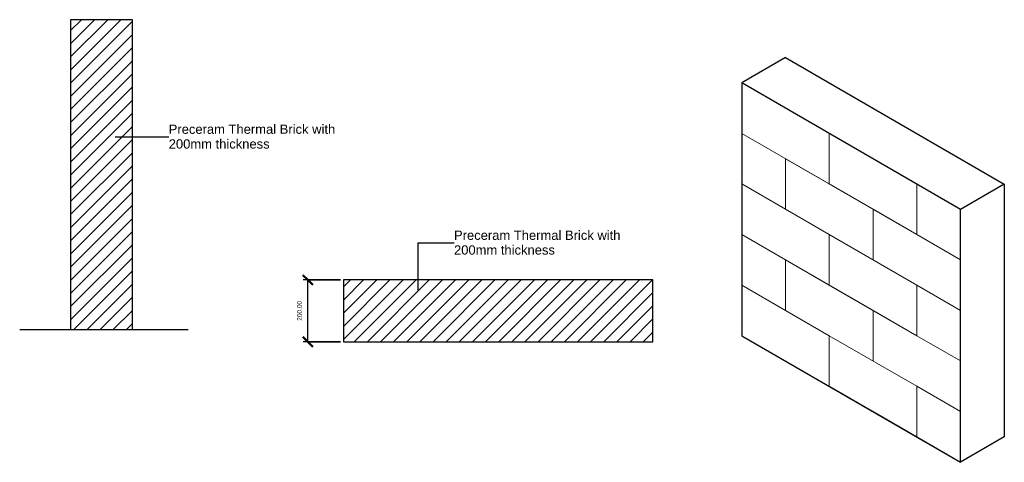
# Model space of a CAD drawing. Header units: millimetres. Extents: x -324 to 2857, y -429 to 1000.
import ezdxf

# ---------------------------------------------------------------- set-up
doc = ezdxf.new("R2010")
doc.units = ezdxf.units.MM
for name, color, linetype, lineweight in [('A-ANNO-DIMS', 211, 'Continuous', 30), ('A-ANNO-DIMS-10', 211, 'Continuous', 30), ('A-ANNO-IDEN', 131, 'Continuous', 30), ('A-FLOR-LEVL', 51, 'Continuous', 30), ('A-WALL', 113, 'Continuous', 25), ('A-WALL-PATT', 111, 'Continuous', 25)]:
    doc.layers.add(name, color=color, linetype=linetype, lineweight=lineweight)
doc.styles.add('Arial', font='arial.ttf', dxfattribs={"height": 30})
doc.styles.add('Arial_1', font='arial.ttf', dxfattribs={"height": 15})
doc.dimstyles.new('Diagonal', dxfattribs={"dimscale": 304.8, "dimtxt": 15.303891, "dimasz": 0.104167, "dimexe": 0.049213, "dimexo": 0.032808, "dimgap": 0.049213, "dimtad": 1, "dimrnd": 0.01, "dimzin": 0, "dimdsep": 46, "dimtxsty": 'Arial_1', "dimblk1": 'OBLIQUE', "dimblk2": 'OBLIQUE', "dimsah": 1, "dimcen": 0.09, "dimazin": 0, "dimtfac": 1, "dimtdec": 4, "dimtix": 1, "dimtmove": 0, "dimatfit": 3, "dimfxl": 1, "dimtvp": 1, "dimtolj": 1, "dimtzin": 0, "dimarcsym": 2})

# ---------------------------------------------------------------- blocks, each defined once
blk = doc.blocks.new('DIMBLOCK1-Level 1')
at = {"layer": 'A-ANNO-DIMS-10', "lineweight": 50}
for p, q in [((606.7, 160), (590.9, 175.9)), ((606.7, 160), (622.6, 144.1)), ((606.7, -40), (590.9, -24.1)), ((606.7, -40), (622.6, -55.9))]:
    blk.add_line(p, q, dxfattribs=at)
at = {"layer": 'A-ANNO-DIMS-10'}
for p, q in [((712.1, 160), (591.7, 160)), ((606.7, -40), (606.7, 160)), ((606.7, 160), (712.1, 160)), ((712.1, -40), (591.7, -40)), ((606.7, -40), (712.1, -40))]:
    blk.add_line(p, q, dxfattribs=at)
at = {"layer": 'A-ANNO-DIMS-10', "color": 0, "insert": (572.3, 28.2), "char_height": 15, "width": 76.284, "attachment_point": 1, "rotation": 90, "line_spacing_factor": 0.941778, "style": 'Arial_1'}
blk.add_mtext('200.00', dxfattribs=at)
blk = doc.blocks.new('_Oblique')
at = {"color": 0, "linetype": 'ByBlock', "lineweight": -2}
blk.add_line((-0.5, -0.5), (0.5, 0.5), dxfattribs=at)

msp = doc.modelspace()

# ---------------------------------------------------------------- hatches: boundary and pattern name
at = {"layer": 'A-WALL-PATT', "lineweight": 18}
h = msp.add_hatch(dxfattribs=at)
h.set_pattern_fill('FP_1', color=256, style=0, pattern_type=2)
h.set_pattern_definition([(45, (-39.827, 1000), (-21.2132, 21.2132), [])])
h.paths.add_polyline_path([(-160, 0), (40, 0), (40, 1000), (-160, 1000)])
h = msp.add_hatch(dxfattribs=at)
h.set_pattern_fill('FP_3', color=256, style=0, pattern_type=2)
h.set_pattern_definition([(150, (2291.56, -183.7), (-0.0004, -326.6), [326.6, -326.6]), (90, (2291.56, -183.7), (-565.68, 326.6), [163.3, -163.3]), (90, (2008.7, -20.4), (-565.68, 326.6), [163.3, -163.3]), (150, (2291.56, -20.4), (-0.0004, -326.6), [326.6, -326.6]), (90, (2433, -102.06), (-565.7, 326.6), [163.3, -163.3]), (150, (2433, 61.24), (-0.0004, -326.6), [326.6, -326.6]), (90, (2150.14, 61.24), (-565.7, 326.6), [163.3, -163.3]), (150, (2574.4, -347), (-0.0004, -326.6), [326.6, -326.6]), (150, (2574.4, -183.7), (-0.0004, -326.6), [326.6, -326.6]), (150, (2574.4, -20.4), (-0.0004, -326.6), [163.3, -489.9])])
h.paths.add_polyline_path([(2715.829, -428.661), (2715.829, 387.836), (2008.722, 796.084), (2008.722, -20.412)])
h = msp.add_hatch(dxfattribs=at)
h.set_pattern_fill('FP_2', color=256, style=0, pattern_type=2)
h.set_pattern_definition([(45, (712.05, 0), (-21.2132, 21.2132), [])])
h.paths.add_polyline_path([(1722.051, -40), (1722.051, 160), (722.051, 160), (722.051, -40)])

# ---------------------------------------------------------------- linework, layer by layer
at = {"layer": 'A-ANNO-IDEN'}
for p, q in [((-15.408, 622.403), (157.41, 622.353)), ((962.92, 280.118), (1079.183, 280.068)), ((962.92, 124.52), (962.92, 280.118))]:
    msp.add_line(p, q, dxfattribs=at)
at = {"layer": 'A-FLOR-LEVL'}
msp.add_line((-324.116, 0), (220.622, 0), dxfattribs=at)
at = {"layer": 'A-WALL'}
for p, q in [((40, 1000), (-160, 1000)), ((-160, 1000), (-160, 0)), ((40, 0), (40, 1000)), ((2150.143, 877.734), (2008.722, 796.084)), ((2150.143, 877.734), (2857.25, 469.486)), ((2715.829, 387.836), (2008.722, 796.084)), ((2008.722, 796.084), (2008.722, -20.412)), ((2857.25, 469.486), (2715.829, 387.836)), ((2857.25, 469.486), (2857.25, -347.011)), ((2715.829, -428.661), (2715.829, 387.836)), ((1722.051, 160), (722.051, 160)), ((722.051, 160), (722.051, -40)), ((1722.051, -40), (1722.051, 160)), ((-160, 0), (40, 0)), ((2008.722, -20.412), (2715.829, -428.661)), ((722.051, -40), (1722.051, -40)), ((2857.25, -347.011), (2715.829, -428.661))]:
    msp.add_line(p, q, dxfattribs=at)

# ---------------------------------------------------------------- texts
at = {"layer": 'A-ANNO-IDEN', "char_height": 30, "attachment_point": 1, "style": 'Arial'}
for s, insert, width in [('Preceram Thermal Brick with', (157.41, 661.638), 665.40062), ('200mm thickness', (157.41, 614.013), 404.85219), ('Preceram Thermal Brick with', (1079.183, 319.354), 665.40062), ('200mm thickness', (1079.183, 271.729), 404.85219)]:
    msp.add_mtext(s, dxfattribs=dict(at, insert=insert, width=width))

# ---------------------------------------------------------------- dimensions: what is measured, and where the dimension line sits
at = {"layer": 'A-ANNO-DIMS'}
dim = msp.add_linear_dim(base=(606.748, 160), p1=(722.051, -40), p2=(722.051, 160), angle=90, dimstyle='Diagonal', override={"dimpost": '<>', "dimfxl": 200}, dxfattribs=at)
dim.commit()
dim.dimension.update_dxf_attribs({"geometry": 'DIMBLOCK1-Level 1', "text_midpoint": (584.089, 60)})

doc.saveas('drawing.dxf')
